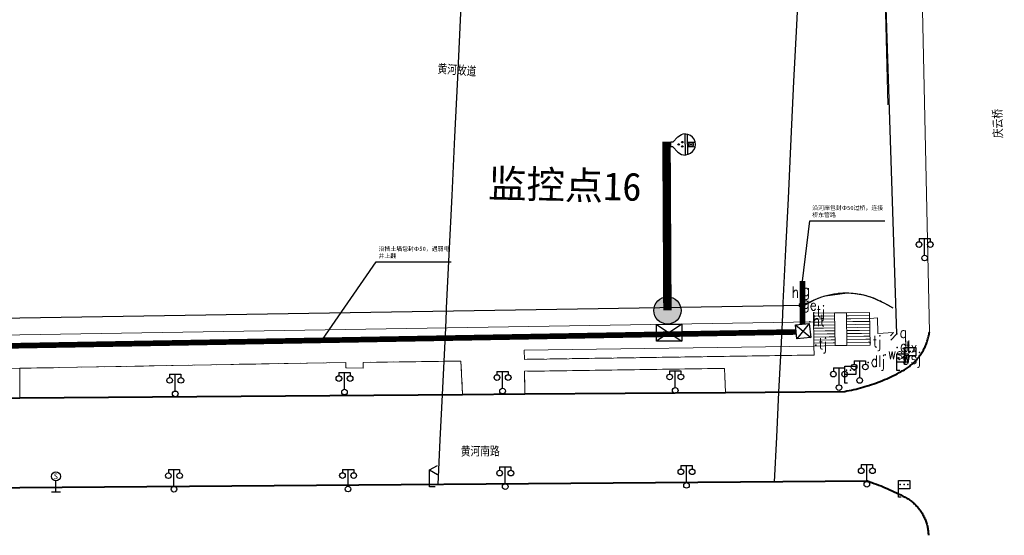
# Model space of a CAD drawing. Extents: x 39527407 to 39530665, y 3786466 to 3790957.
# Tile 16 of 113: x 39528326 to 39528501, y 3788030 to 3788122. Entities that reach past the tile are written whole.
import ezdxf
from ezdxf.enums import TextEntityAlignment as Align

# ---------------------------------------------------------------- set-up
doc = ezdxf.new("R2010")
doc.units = 0
doc.header["$PDSIZE"] = 0.2
doc.linetypes.add('X0', pattern=[4, 3, -1])
doc.layers.get('0').update_dxf_attribs({"linetype": 'CONTINUOUS'})
for name, color, linetype in [('04-安保监控', 4, 'CONTINUOUS'), ('DLSS', 4, 'CONTINUOUS'), ('DMTZ', 3, 'CONTINUOUS'), ('JCDL_JMDD_F', 231, 'CONTINUOUS'), ('JCDL_JMDX_F', 231, 'CONTINUOUS'), ('JCDL_JTD_F', 100, 'CONTINUOUS'), ('JCDL_JTX_F', 100, 'CONTINUOUS'), ('JCDL_SXX_F', 5, 'CONTINUOUS'), ('JCDL_ZBM', 3, 'CONTINUOUS'), ('zdh', 7, 'CONTINUOUS'), ('断面线', 2, 'CONTINUOUS'), ('水面监控', 7, 'CONTINUOUS'), ('综合管网', 1, 'CONTINUOUS')]:
    doc.layers.add(name, color=color, linetype=linetype)
for name, color, linetype, lineweight in [('JCDL_JMDX', 1, 'CONTINUOUS', 0), ('JCDL_SXX', 5, 'CONTINUOUS', 0), ('JCDL_ZBX_F', 7, 'CONTINUOUS', 0), ('TEXTL_ZJ', 7, 'CONTINUOUS', 0)]:
    doc.layers.add(name, color=color, linetype=linetype, lineweight=lineweight)
doc.styles.add('HT', font='simhei.ttf')
doc.styles.add('HZ', font='rs', dxfattribs={"width": 0.8, "bigfont": 'hztxt'})
doc.styles.get("Standard").update_dxf_attribs({"font": 'txt', "width": 1.1})
doc.linetypes.add('10422', pattern='A,2,[150,AAA.SHX,S=1,R=0,X=0,Y=1],2,[177,AAA.SHX,S=1,R=0,X=0,Y=0.8],1e-09', length=4)
doc.linetypes.add('X19', pattern='A,4.5,[145,symbolx.shx,S=1,R=0,X=0,Y=1],4.5,-0.5,[146,symbolx.shx,S=1,R=0,X=0,Y=0],-0.5', length=10)
doc.linetypes.add('X65', pattern='A,1,[158,symbolx.shx,S=1,R=0,X=0,Y=0],2,[151,symbolx.shx,S=1,R=0,X=0,Y=3],2,[145,symbolx.shx,S=1,R=0,X=0,Y=0],0,[158,symbolx.shx,S=1,R=0,X=0,Y=0],2,[151,symbolx.shx,S=1,R=0,X=0,Y=3],2,[158,symbolx.shx,S=1,R=0,X=0,Y=0],0.5,-0.5,[146,symbolx.shx,S=1,R=0,X=0,Y=0],-0.5,0.5,[151,symbolx.shx,S=1,R=0,X=0,Y=3],1', length=12)

# ---------------------------------------------------------------- blocks, each defined once
blk = doc.blocks.new('4563000')
at = {"color": 0}
for p, q in [((0, 0), (0, 3)), ((1, 0), (0, 0))]:
    blk.add_line(p, q, dxfattribs=at)
at = {"color": 0, "linetype": 'Continuous', "flags": 128}
for points in [[(0, 3), (1.39, 3.8)], [(0, 3), (1.39, 2.2)]]:
    blk.add_lwpolyline(points, dxfattribs=at)
blk = doc.blocks.new('3816000')
at = {"color": 0}
blk.add_line((0, 0), (0, 2), dxfattribs=at)
at = {"color": 0, "flags": 128}
blk.add_lwpolyline([(0.8, 0), (-0.8, 0)], dxfattribs=at)
at = {"color": 0, "linetype": 'Continuous'}
blk.add_circle((0, 2.8), 0.8, dxfattribs=at)
at = {"color": 0, "insert": (0, 2.8), "char_height": 1, "attachment_point": 5}
blk.add_mtext('S', dxfattribs=at)
blk = doc.blocks.new('3521000')
at = {"color": 0}
for p, q in [((-1, 3.5), (1, 3.5)), ((0, 0.5), (0, 3.5))]:
    blk.add_line(p, q, dxfattribs=at)
at = {"color": 0, "linetype": 'Continuous', "flags": 128}
for points in [[(-1, 3.5), (-1, 2.9)], [(1, 3.5), (1, 2.9)]]:
    blk.add_lwpolyline(points, dxfattribs=at)
at = {"color": 0}
for centre in [(-1, 2.4), (1, 2.4), (0, 0)]:
    blk.add_circle(centre, 0.5, dxfattribs=at)
blk = doc.blocks.new('3812000')
at = {"color": 0, "linetype": 'Continuous'}
for p, q in [((0, 3), (2, 3)), ((0, 0), (0, 3)), ((2, 3), (2, 1.5)), ((2, 1.5), (0, 1.5)), ((0.5, 0), (0, 0))]:
    blk.add_line(p, q, dxfattribs=at)
for p in [(0.31, 2.28), (1.01, 2.28), (1.67, 2.27)]:
    blk.add_point(p, dxfattribs=at)
blk = doc.blocks.new('弱电井')
at = {"layer": '综合管网', "linetype": 'Continuous', "lineweight": 30}
for p, q in [((39505996.61, 3778252.25), (39506001.85, 3778241.73)), ((39506004.49, 3778249.61), (39505993.97, 3778244.37))]:
    blk.add_line(p, q, dxfattribs=at)
blk.add_lwpolyline([(39505996.61, 3778252.25), (39506004.49, 3778249.61), (39506001.85, 3778241.73), (39505993.97, 3778244.37)], close=True, dxfattribs=at)
blk = doc.blocks.new('A$C645879D4')
at = {"layer": '04-安保监控'}
h = blk.add_hatch(color=256, dxfattribs=at)
edge = h.paths.add_edge_path()
edge.add_arc((404, 404), 404, 0, 360)
blk.add_circle((404, 404), 404, dxfattribs=at)
blk = doc.blocks.new('A$C2CD672AE')
at = {"layer": '04-安保监控', "color": 6}
for p, q in [((3.16, 8.38), (1.14, 6.57)), ((3.16, 8.38), (3.16, 9.15)), ((3.16, 9.15), (4.84, 9.15)), ((4.84, 8.38), (4.84, 9.15)), ((4.84, 8.38), (6.85, 6.57)), ((0.1, 4.53), (0, 3.79)), ((0, 3.79), (8, 3.79)), ((0.34, 5.24), (0.1, 4.53)), ((1.14, 6.57), (0.34, 5.24)), ((6.85, 6.57), (7.66, 5.24)), ((7.66, 5.24), (7.9, 4.53)), ((7.9, 4.53), (8, 3.79)), ((0.31, 2.95), (7.69, 2.95)), ((3.16, 2.95), (3.16, 0.09)), ((4.84, 2.95), (4.84, 0.09))]:
    blk.add_line(p, q, dxfattribs=at)
for centre, major_axis, start_param, end_param in [((4, 3.79), (2.68, 2.68), 2.356194, 5.497787), ((3.26, 4.93), (0.188, 0.188), 6.28318530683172, 12.5663706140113), ((4.02, 6.27), (0.188, 0.188), 3.141593, 9.424778), ((4.85, 4.94), (0.188, 0.188), 3.141593, 9.424778), ((4, 1.71), (0.595, 0.595), 5.497787, 11.780972), ((4, 1.71), (0.161, 0.161), 5.497787, 11.780972)]:
    blk.add_ellipse(centre, major_axis=major_axis, ratio=1, start_param=start_param, end_param=end_param, dxfattribs=at)
for points in [[(3.03, 5.07), (3.49, 5.07), (2.99, 4.93), (3.52, 4.93)], [(3.03, 4.8), (3.49, 4.8), (2.99, 4.93), (3.52, 4.93)], [(3.12, 5.16), (3.39, 5.16), (3.03, 5.07), (3.49, 5.07)], [(3.12, 4.7), (3.39, 4.7), (3.03, 4.8), (3.49, 4.8)], [(3.26, 5.2), (3.26, 5.2), (3.12, 5.16), (3.39, 5.16)], [(3.26, 4.67), (3.26, 4.67), (3.12, 4.7), (3.39, 4.7)], [(3.79, 6.4), (4.25, 6.4), (3.76, 6.27), (4.29, 6.27)], [(3.79, 6.13), (4.25, 6.14), (3.76, 6.27), (4.29, 6.27)], [(3.89, 6.5), (4.16, 6.5), (3.79, 6.4), (4.25, 6.4)], [(3.89, 6.04), (4.16, 6.04), (3.79, 6.13), (4.25, 6.14)], [(4.02, 6.53), (4.02, 6.53), (3.89, 6.5), (4.16, 6.5)], [(4.02, 6), (4.02, 6), (3.89, 6.04), (4.16, 6.04)], [(4.62, 5.07), (5.08, 5.07), (4.59, 4.94), (5.12, 4.94)], [(4.62, 4.8), (5.09, 4.81), (4.59, 4.94), (5.12, 4.94)], [(4.72, 5.17), (4.99, 5.17), (4.62, 5.07), (5.08, 5.07)], [(4.72, 4.71), (4.99, 4.71), (4.62, 4.8), (5.09, 4.81)], [(4.85, 5.2), (4.85, 5.2), (4.72, 5.17), (4.99, 5.17)], [(4.86, 4.67), (4.86, 4.67), (4.72, 4.71), (4.99, 4.71)]]:
    blk.add_solid(points, dxfattribs=at)
blk = doc.blocks.new('A$C30C14BCC')
at = {"layer": '04-安保监控', "color": 2}
for p, q in [((0, 600), (400, 0)), ((0, 0), (400, 600))]:
    blk.add_line(p, q, dxfattribs=at)
at = {"layer": '04-安保监控', "color": 2, "ltscale": 12}
blk.add_lwpolyline([(0, 600), (400, 600), (400, 0), (0, 0)], close=True, dxfattribs=at)

msp = doc.modelspace()

# ---------------------------------------------------------------- linework, layer by layer
at = {"layer": 'DLSS', "color": 9, "linetype": 'Continuous'}
for q in [(39528479.71871, 3788143.12534, -38.58), (39528481.1348, 3788064.9607, -38.58)]:
    msp.add_line((39528482.22871, 3788066.12834, -38.58), q, dxfattribs=at)
at = {"layer": 'DLSS', "color": 9, "linetype": 'Continuous', "lineweight": 40}
for p, q in [((39528326.23671, 3788038.77188, -38.58), (39528476.9827, 3788039.95634, -38.58)), ((39528476.9827, 3788039.95634, -38.58), (39528477.3902, 3788039.82049, -38.58)), ((39528477.3902, 3788039.82049, -38.58), (39528477.79612, 3788039.68, -38.58)), ((39528477.79612, 3788039.68, -38.58), (39528478.20054, 3788039.53524, -38.58)), ((39528478.20054, 3788039.53524, -38.58), (39528478.60341, 3788039.38625, -38.58)), ((39528478.60341, 3788039.38625, -38.58), (39528479.0047, 3788039.23302, -38.58)), ((39528479.0047, 3788039.23302, -38.58), (39528479.40436, 3788039.07559, -38.58)), ((39528479.40436, 3788039.07559, -38.58), (39528479.80233, 3788038.91396, -38.58)), ((39528479.80233, 3788038.91396, -38.58), (39528480.0337, 3788038.81733, -38.58)), ((39528480.0337, 3788038.81733, -38.58), (39528480.19859, 3788038.74815, -38.58)), ((39528480.19859, 3788038.74815, -38.58), (39528480.59307, 3788038.57819, -38.58)), ((39528480.59307, 3788038.57819, -38.58), (39528480.98575, 3788038.40409, -38.58)), ((39528480.98575, 3788038.40409, -38.58), (39528481.37658, 3788038.22586, -38.58)), ((39528481.37658, 3788038.22586, -38.58), (39528481.76551, 3788038.04354, -38.58)), ((39528481.76551, 3788038.04354, -38.58), (39528482.1525, 3788037.85714, -38.58)), ((39528482.1525, 3788037.85714, -38.58), (39528482.53751, 3788037.66667, -38.58)), ((39528482.53751, 3788037.66667, -38.58), (39528482.9205, 3788037.47217, -38.58)), ((39528482.9205, 3788037.47217, -38.58), (39528483.30142, 3788037.27366, -38.58)), ((39528483.30142, 3788037.27366, -38.58), (39528483.68023, 3788037.07114, -38.58)), ((39528483.68023, 3788037.07114, -38.58), (39528484.05671, 3788036.86433, -38.58)), ((39528484.05671, 3788036.86433, -38.58), (39528484.22523, 3788036.76093, -38.58)), ((39528484.22523, 3788036.76093, -38.58), (39528484.39084, 3788036.65292, -38.58)), ((39528484.39084, 3788036.65292, -38.58), (39528484.55365, 3788036.54072, -38.58)), ((39528484.55365, 3788036.54072, -38.58), (39528484.71354, 3788036.4244, -38.58)), ((39528484.71354, 3788036.4244, -38.58), (39528484.87041, 3788036.30405, -38.58)), ((39528484.87041, 3788036.30405, -38.58), (39528485.02416, 3788036.17974, -38.58)), ((39528485.02416, 3788036.17974, -38.58), (39528485.1747, 3788036.05155, -38.58)), ((39528485.1747, 3788036.05155, -38.58), (39528485.32192, 3788035.91956, -38.58)), ((39528485.32192, 3788035.91956, -38.58), (39528485.46573, 3788035.78387, -38.58)), ((39528485.46573, 3788035.78387, -38.58), (39528485.60603, 3788035.64455, -38.58)), ((39528485.60603, 3788035.64455, -38.58), (39528485.74274, 3788035.50171, -38.58)), ((39528485.74274, 3788035.50171, -38.58), (39528485.87576, 3788035.35542, -38.58)), ((39528485.87576, 3788035.35542, -38.58), (39528486.00501, 3788035.2058, -38.58)), ((39528486.00501, 3788035.2058, -38.58), (39528486.1304, 3788035.05292, -38.58)), ((39528486.1304, 3788035.05292, -38.58), (39528486.25186, 3788034.8969, -38.58)), ((39528486.25186, 3788034.8969, -38.58), (39528486.3693, 3788034.73784, -38.58)), ((39528486.3693, 3788034.73784, -38.58), (39528486.48265, 3788034.57583, -38.58)), ((39528486.48265, 3788034.57583, -38.58), (39528486.59183, 3788034.41099, -38.58)), ((39528486.59183, 3788034.41099, -38.58), (39528486.69677, 3788034.24342, -38.58)), ((39528486.69677, 3788034.24342, -38.58), (39528486.75971, 3788034.13733, -38.58)), ((39528486.75971, 3788034.13733, -38.58), (39528486.79741, 3788034.07323, -38.58)), ((39528486.79741, 3788034.07323, -38.58), (39528486.89368, 3788033.90053, -38.58)), ((39528486.89368, 3788033.90053, -38.58), (39528486.98552, 3788033.72543, -38.58)), ((39528486.98552, 3788033.72543, -38.58), (39528487.07286, 3788033.54804, -38.58)), ((39528487.07286, 3788033.54804, -38.58), (39528487.15566, 3788033.36849, -38.58)), ((39528487.15566, 3788033.36849, -38.58), (39528487.23385, 3788033.18689, -38.58)), ((39528487.23385, 3788033.18689, -38.58), (39528487.30739, 3788033.00335, -38.58)), ((39528487.30739, 3788033.00335, -38.58), (39528487.37622, 3788032.818, -38.58)), ((39528487.37622, 3788032.818, -38.58), (39528487.44031, 3788032.63095, -38.58)), ((39528487.44031, 3788032.63095, -38.58), (39528487.49961, 3788032.44233, -38.58)), ((39528487.49961, 3788032.44233, -38.58), (39528487.55408, 3788032.25226, -38.58)), ((39528487.55408, 3788032.25226, -38.58), (39528487.60369, 3788032.06087, -38.58)), ((39528487.60369, 3788032.06087, -38.58), (39528487.64841, 3788031.86827, -38.58)), ((39528487.64841, 3788031.86827, -38.58), (39528487.6882, 3788031.67459, -38.58)), ((39528487.6882, 3788031.67459, -38.58), (39528487.72305, 3788031.47996, -38.58)), ((39528487.72305, 3788031.47996, -38.58), (39528487.75292, 3788031.28451, -38.58)), ((39528487.75292, 3788031.28451, -38.58), (39528487.7778, 3788031.08836, -38.58)), ((39528487.7778, 3788031.08836, -38.58), (39528487.79767, 3788030.89164, -38.58)), ((39528487.79767, 3788030.89164, -38.58), (39528487.81252, 3788030.69448, -38.58)), ((39528487.81252, 3788030.69448, -38.58), (39528487.82235, 3788030.497, -38.58)), ((39528487.82235, 3788030.497, -38.58), (39528487.82671, 3788030.29933, -38.58))]:
    msp.add_line(p, q, dxfattribs=at)
at = {"layer": 'DLSS', "color": 9, "linetype": 'X19', "lineweight": 0, "elevation": -38.58}
msp.add_lwpolyline([(39528486.47108, 3788137.26734), (39528488.02016, 3788066.46032)], dxfattribs=at)
at = {"layer": 'DLSS', "color": 9, "linetype": 'Continuous', "lineweight": 40, "elevation": -38.58}
for points in [[(39528076.23671, 3788066.71211), (39528080.6467, 3788066.42833), (39528133.4787, 3788063.22034), (39528151.18971, 3788062.06534), (39528189.82171, 3788059.73834), (39528202.30571, 3788058.96834), (39528256.1757, 3788055.74034), (39528266.21571, 3788055.30733), (39528266.47996, 3788055.29664), (39528276.78371, 3788054.84134), (39528295.4317, 3788054.61634), (39528314.72371, 3788054.62434), (39528326.23671, 3788054.71184)], [(39528326.23671, 3788054.71184), (39528404.97871, 3788055.31034), (39528416.06271, 3788055.44434), (39528451.74271, 3788055.66734), (39528472.9457, 3788055.87533), (39528473.35075, 3788055.94843), (39528473.75476, 3788056.0271), (39528474.15773, 3788056.1109), (39528474.5596, 3788056.19981), (39528474.96031, 3788056.29383), (39528475.3598, 3788056.39294), (39528475.75799, 3788056.49712), (39528476.15482, 3788056.60636), (39528476.55024, 3788056.72063), (39528476.94416, 3788056.83992), (39528477.25171, 3788056.93733), (39528477.33654, 3788056.96421), (39528477.72731, 3788057.09348), (39528478.1164, 3788057.22771), (39528478.50375, 3788057.36687), (39528478.88931, 3788057.51095), (39528479.273, 3788057.65992), (39528479.65476, 3788057.81376), (39528480.03454, 3788057.97244), (39528480.41226, 3788058.13594), (39528480.78788, 3788058.30422), (39528481.16133, 3788058.47727), (39528481.53255, 3788058.65506), (39528481.90147, 3788058.83755), (39528482.26805, 3788059.02471), (39528482.63222, 3788059.21653), (39528482.99371, 3788059.41333), (39528483.18402, 3788059.51191), (39528483.37182, 3788059.61519), (39528483.5572, 3788059.72277), (39528483.74006, 3788059.83458), (39528483.92029, 3788059.95057), (39528484.09782, 3788060.07066), (39528484.27253, 3788060.19481), (39528484.44434, 3788060.32295), (39528484.61317, 3788060.455), (39528484.77891, 3788060.59089), (39528484.94148, 3788060.73056), (39528485.1008, 3788060.87394), (39528485.25678, 3788061.02093), (39528485.40934, 3788061.17148), (39528485.5584, 3788061.32549), (39528485.70387, 3788061.48289), (39528485.84569, 3788061.64359), (39528485.98378, 3788061.80751), (39528486.11806, 3788061.97457), (39528486.24846, 3788062.14466), (39528486.33171, 3788062.25833), (39528486.37492, 3788062.31771), (39528486.49737, 3788062.49362), (39528486.61574, 3788062.6723), (39528486.72997, 3788062.85366), (39528486.84, 3788063.03759), (39528486.94577, 3788063.224), (39528487.04723, 3788063.4128), (39528487.14432, 3788063.60388), (39528487.23699, 3788063.79714), (39528487.32519, 3788063.99248), (39528487.40888, 3788064.1898), (39528487.48801, 3788064.38899), (39528487.56254, 3788064.58995), (39528487.63243, 3788064.79256), (39528487.69764, 3788064.99673), (39528487.75813, 3788065.20235), (39528487.81389, 3788065.4093), (39528487.86487, 3788065.61748), (39528487.91106, 3788065.82678), (39528487.95241, 3788066.03708), (39528487.98893, 3788066.24828), (39528488.02016, 3788066.46032)], [(39528321.96771, 3788038.73834), (39528326.23671, 3788038.77188)]]:
    msp.add_lwpolyline(points, dxfattribs=at)
at = {"layer": 'DMTZ', "color": 9, "linetype": '10422', "flags": 128}
msp.add_lwpolyline([(39528202.18523, 3788074.10698), (39528277.3477, 3788069.59234), (39528277.56107, 3788070.64124), (39528277.80391, 3788071.31281), (39528278.41052, 3788072.40375), (39528279.09776, 3788073.22443), (39528280.06522, 3788074.01319), (39528281.00751, 3788074.52104), (39528281.3397, 3788074.65234), (39528302.29089, 3788074.37687), (39528303.39173, 3788074.23927), (39528304.8899, 3788073.60214), (39528306.06104, 3788072.75084), (39528306.91795, 3788071.81697), (39528307.66563, 3788070.57711), (39528308.20487, 3788068.85151), (39528308.23271, 3788068.67234), (39528326.23671, 3788068.96472), (39528465.80871, 3788071.23134), (39528467.69246, 3788072.23296), (39528468.68688, 3788072.62132), (39528469.45079, 3788072.86144), (39528473.40728, 3788073.37984), (39528474.73887, 3788073.29539), (39528476.31669, 3788073.02481), (39528477.8525, 3788072.57316), (39528480.0324, 3788071.57016), (39528481.50803, 3788070.72003)], dxfattribs=at)
at = {"layer": 'JCDL_JMDX', "color": 9, "linetype": 'Continuous', "lineweight": 0, "elevation": -38.58}
for points in [[(39528471.1567, 3788069.84333), (39528471.25477, 3788064.00676), (39528467.48071, 3788063.94334), (39528467.3977, 3788069.75933), (39528471.1567, 3788069.84333)], [(39528467.3977, 3788069.75933), (39528467.48071, 3788063.94334)], [(39528467.74835, 3788069.23637), (39528467.40525, 3788069.23061)], [(39528468.09899, 3788068.71341), (39528467.4128, 3788068.70188)], [(39528468.44963, 3788068.19045), (39528467.42034, 3788068.17315)], [(39528471.16562, 3788069.31274), (39528467.74835, 3788069.23637)], [(39528471.17453, 3788068.78214), (39528468.09899, 3788068.71341)], [(39528471.18345, 3788068.25154), (39528468.44963, 3788068.19045)], [(39528471.1567, 3788069.84333), (39528471.25477, 3788064.00676)], [(39528471.1567, 3788069.84333), (39528471.25477, 3788064.00676), (39528473.34071, 3788064.03433), (39528473.24311, 3788069.84198), (39528471.1567, 3788069.84333)], [(39528477.38124, 3788069.91151), (39528477.4787, 3788064.11134), (39528473.34071, 3788064.03433), (39528473.24311, 3788069.84198), (39528477.38124, 3788069.91151)], [(39528473.24311, 3788069.84198), (39528473.34071, 3788064.03433)], [(39528473.62817, 3788069.32101), (39528473.25199, 3788069.31401)], [(39528474.01322, 3788068.80004), (39528473.26086, 3788068.78604)], [(39528474.39827, 3788068.27908), (39528473.26973, 3788068.25807)], [(39528477.3901, 3788069.38422), (39528473.62817, 3788069.32101)], [(39528477.39896, 3788068.85694), (39528474.01322, 3788068.80004)], [(39528477.40782, 3788068.32965), (39528474.39827, 3788068.27908)], [(39528477.38124, 3788069.91151), (39528477.4787, 3788064.11134)], [(39528468.80027, 3788067.66749), (39528467.42789, 3788067.64443)], [(39528469.15092, 3788067.14453), (39528467.43543, 3788067.1157)], [(39528469.50156, 3788066.62156), (39528467.44298, 3788066.58697)], [(39528471.19236, 3788067.72094), (39528468.80027, 3788067.66749)], [(39528471.20128, 3788067.19035), (39528469.15092, 3788067.14453)], [(39528471.2102, 3788066.65975), (39528469.50156, 3788066.62156)], [(39528474.78333, 3788067.75811), (39528473.2786, 3788067.73011)], [(39528475.16838, 3788067.23714), (39528473.28748, 3788067.20214)], [(39528475.55343, 3788066.71618), (39528473.29635, 3788066.67417)], [(39528477.41668, 3788067.80236), (39528474.78333, 3788067.75811)], [(39528477.42554, 3788067.27507), (39528475.16838, 3788067.23714)], [(39528477.4344, 3788066.74778), (39528475.55343, 3788066.71618)], [(39528469.8522, 3788066.0986), (39528467.45053, 3788066.05825)], [(39528470.20284, 3788065.57564), (39528467.45807, 3788065.52952)], [(39528470.55349, 3788065.05268), (39528467.46562, 3788065.00079)], [(39528471.21911, 3788066.12915), (39528469.8522, 3788066.0986)], [(39528471.22803, 3788065.59855), (39528470.20284, 3788065.57564)], [(39528471.23694, 3788065.06795), (39528470.55349, 3788065.05268)], [(39528475.93849, 3788066.19521), (39528473.30522, 3788066.1462)], [(39528476.32354, 3788065.67424), (39528473.31409, 3788065.61823)], [(39528476.70859, 3788065.15328), (39528473.32297, 3788065.09027)], [(39528477.44326, 3788066.2205), (39528475.93849, 3788066.19521)], [(39528477.45212, 3788065.69321), (39528476.32354, 3788065.67424)], [(39528477.46098, 3788065.16592), (39528476.70859, 3788065.15328)], [(39528470.90413, 3788064.52972), (39528467.47317, 3788064.47207)], [(39528471.25477, 3788064.00676), (39528467.48071, 3788063.94334)], [(39528471.24586, 3788064.53736), (39528470.90413, 3788064.52972)], [(39528477.09365, 3788064.63231), (39528473.33184, 3788064.5623)], [(39528477.4787, 3788064.11134), (39528473.34071, 3788064.03433)], [(39528477.46984, 3788064.63863), (39528477.09365, 3788064.63231)]]:
    msp.add_lwpolyline(points, dxfattribs=at)
at = {"layer": 'JCDL_JMDX', "color": 9, "linetype": 'X19', "lineweight": 0, "elevation": -38.58}
msp.add_lwpolyline([(39528478.7627, 3788068.96934), (39528478.84171, 3788066.18234), (39528481.6167, 3788066.32233)], dxfattribs=at)
at = {"layer": 'JCDL_JMDX_F', "color": 9, "linetype": 'Continuous', "lineweight": 0, "elevation": -38.58}
msp.add_lwpolyline([(39528481.6167, 3788066.32233), (39528481.06516, 3788065.74284)], dxfattribs=at)
at = {"layer": 'JCDL_JTX_F', "color": 9, "linetype": 'Continuous', "lineweight": 0, "elevation": -38.58}
msp.add_lwpolyline([(39528480.59969, 3788106.8307), (39528479.8609, 3788137.26734)], dxfattribs=at)
at = {"layer": 'JCDL_SXX', "color": 9, "linetype": 'X65', "lineweight": 0, "elevation": -38.58}
for points in [[(39528326.23671, 3788068.96472), (39528465.80871, 3788071.23134), (39528466.03518, 3788071.37266), (39528466.26457, 3788071.5092), (39528466.49657, 3788071.64127), (39528466.73107, 3788071.76883), (39528466.968, 3788071.89182), (39528467.20727, 3788072.01021), (39528467.44879, 3788072.12393), (39528467.69246, 3788072.23296), (39528467.9382, 3788072.33726), (39528468.18591, 3788072.43677), (39528468.43551, 3788072.53147), (39528468.68688, 3788072.62132), (39528468.93996, 3788072.70628), (39528469.19462, 3788072.78633), (39528469.45079, 3788072.86144), (39528469.70837, 3788072.93157), (39528469.96726, 3788072.9967), (39528470.22736, 3788073.0568), (39528470.48857, 3788073.11186), (39528470.7508, 3788073.16185), (39528471.01395, 3788073.20675), (39528471.27792, 3788073.24655), (39528471.54261, 3788073.28124), (39528471.80793, 3788073.31079), (39528472.07376, 3788073.33519), (39528472.18371, 3788073.34334), (39528472.34002, 3788073.35445), (39528472.6066, 3788073.36855), (39528472.8734, 3788073.37748), (39528473.14033, 3788073.38125), (39528473.40728, 3788073.37985), (39528473.67415, 3788073.37327), (39528473.94085, 3788073.36154), (39528474.20727, 3788073.34464), (39528474.47331, 3788073.32259), (39528474.73887, 3788073.29539), (39528475.00386, 3788073.26305), (39528475.26817, 3788073.22559), (39528475.53171, 3788073.18302), (39528475.79437, 3788073.13535), (39528476.05606, 3788073.08261), (39528476.31669, 3788073.02481), (39528476.57614, 3788072.96197), (39528476.83433, 3788072.89413), (39528477.09115, 3788072.82129), (39528477.34652, 3788072.7435), (39528477.60033, 3788072.66078), (39528477.8525, 3788072.57316), (39528478.10292, 3788072.48068), (39528478.3515, 3788072.38336), (39528478.59815, 3788072.28125), (39528478.84278, 3788072.17438), (39528479.0853, 3788072.0628), (39528479.32561, 3788071.94654), (39528479.56362, 3788071.82565), (39528479.79924, 3788071.70017), (39528480.0324, 3788071.57016), (39528480.26299, 3788071.43565), (39528480.49071, 3788071.29634), (39528481.50803, 3788070.72003)], [(39528308.23271, 3788068.67234), (39528326.23671, 3788068.96472)]]:
    msp.add_lwpolyline(points, dxfattribs=at)
at = {"layer": 'JCDL_SXX', "color": 9, "linetype": 'Continuous', "lineweight": 0, "elevation": -38.58}
for points in [[(39528326.23671, 3788065.93397), (39528467.4427, 3788068.22234)], [(39528477.4617, 3788068.85334), (39528478.7627, 3788068.96934)], [(39528308.57858, 3788065.6478), (39528326.23671, 3788065.93397)]]:
    msp.add_lwpolyline(points, dxfattribs=at)
at = {"layer": 'JCDL_SXX_F', "color": 9, "linetype": 'Continuous', "lineweight": 0, "elevation": -38.58}
for points in [[(39528326.23671, 3788065.93397), (39528467.4427, 3788068.22234)], [(39528477.4617, 3788068.85334), (39528478.7627, 3788068.96934)], [(39528308.57858, 3788065.6478), (39528326.23671, 3788065.93397)]]:
    msp.add_lwpolyline(points, dxfattribs=at)
at = {"layer": 'JCDL_ZBM', "color": 9, "linetype": 'Continuous', "lineweight": 0, "elevation": -38.58}
for points in [[(39528473.34071, 3788064.03433), (39528471.25477, 3788064.00676), (39528471.1567, 3788069.84333), (39528473.24311, 3788069.84198), (39528473.34071, 3788064.03433)], [(39528467.48071, 3788063.94334), (39528467.50463, 3788062.33997), (39528415.978, 3788061.5714), (39528415.95199, 3788063.22927), (39528467.48071, 3788063.94334)], [(39528404.70171, 3788061.26534), (39528404.97871, 3788055.31034), (39528326.23671, 3788054.71184), (39528326.23671, 3788059.97999), (39528384.24971, 3788061.03334), (39528384.21771, 3788060.07434), (39528387.32571, 3788060.03334), (39528387.29971, 3788061.04034), (39528404.70171, 3788061.26534)], [(39528326.23671, 3788054.71184), (39528315.58193, 3788054.63085), (39528315.5717, 3788059.78634), (39528326.23671, 3788059.97999), (39528326.23671, 3788054.71184)], [(39528451.74271, 3788055.66734), (39528416.06271, 3788055.44434), (39528416.00971, 3788059.44634), (39528451.54471, 3788059.97633), (39528451.74271, 3788055.66734)]]:
    msp.add_lwpolyline(points, dxfattribs=at)
at = {"layer": 'JCDL_ZBX_F', "color": 9, "linetype": 'X0', "lineweight": 0, "elevation": -38.58}
for points in [[(39528467.48071, 3788063.94334), (39528467.50463, 3788062.33997), (39528415.978, 3788061.5714), (39528415.95199, 3788063.22927)], [(39528404.97871, 3788055.31034), (39528404.70171, 3788061.26534), (39528387.29971, 3788061.04034), (39528387.32571, 3788060.03334), (39528384.21771, 3788060.07434), (39528384.24971, 3788061.03334), (39528326.23671, 3788059.98381)], [(39528326.23671, 3788059.98381), (39528315.54271, 3788059.79034), (39528315.58193, 3788054.63085)], [(39528451.74271, 3788055.66734), (39528451.54471, 3788059.97633), (39528416.00971, 3788059.44634), (39528416.06271, 3788055.44434)]]:
    msp.add_lwpolyline(points, dxfattribs=at)
at = {"layer": 'zdh', "color": 9}
for p in [(39528464.91571, 3788071.37234, -2.838), (39528464.93871, 3788071.00234, -2.081), (39528466.75971, 3788068.24634, -2.095), (39528467.45371, 3788069.83434, -2.088), (39528482.22871, 3788066.12834, 0.649), (39528467.80471, 3788064.11534, 0.761), (39528477.45171, 3788064.48434, 0.66), (39528482.27571, 3788063.66034, 0.679), (39528483.35571, 3788063.50134, 0.525), (39528480.12571, 3788062.35734, 0.474), (39528482.66071, 3788061.54834, 0.425), (39528477.09271, 3788061.00334, 0.558)]:
    msp.add_point(p, dxfattribs=at)
at = {"layer": '断面线', "color": 9, "elevation": -38.58, "flags": 128}
for points in [[(39528400.64299, 3788039.35652), (39528401.02636, 3788047.28006), (39528401.41359, 3788055.28324), (39528401.98831, 3788067.16159), (39528402.13519, 3788070.1973), (39528402.16155, 3788070.74221), (39528402.61571, 3788080.12859), (39528403.12708, 3788090.69758), (39528403.632, 3788101.13337), (39528404.14015, 3788111.6358), (39528404.6359, 3788121.8819), (39528405.11004, 3788131.68151), (39528405.52024, 3788140.15943), (39528405.74821, 3788144.8712), (39528405.76671, 3788145.25356), (39528405.91468, 3788148.31186), (39528406.15686, 3788153.31719), (39528406.19088, 3788154.02039), (39528406.53226, 3788161.07596), (39528406.60947, 3788162.67173), (39528406.99214, 3788170.5808)], [(39528460.49006, 3788039.82675), (39528460.87374, 3788047.75652), (39528461.26101, 3788055.76071), (39528461.57506, 3788062.25153), (39528461.85958, 3788068.13186), (39528462.00656, 3788071.16959), (39528462.02783, 3788071.60932), (39528462.48623, 3788081.08361), (39528462.92665, 3788090.18618), (39528463.43844, 3788100.76385), (39528463.93159, 3788110.95614), (39528464.41714, 3788120.99151), (39528464.94085, 3788131.81566), (39528465.31852, 3788139.62125), (39528465.33005, 3788139.85955), (39528465.57938, 3788145.01271), (39528465.76935, 3788148.93896), (39528466.11236, 3788156.02844), (39528466.40612, 3788162.09978)]]:
    msp.add_lwpolyline(points, dxfattribs=at)
at = {"layer": '水面监控', "color": 6, "const_width": 1.5, "elevation": -38.58}
msp.add_lwpolyline([(39528441.25933, 3788100.27138), (39528441.42385, 3788070.27183)], dxfattribs=at)
at = {"layer": '综合管网', "color": 1, "linetype": 'Continuous', "lineweight": 30}
for p, q in [((39528465.41997, 3788075.49619), (39528466.76917, 3788086.18596)), ((39528466.76917, 3788086.18596), (39528480.07795, 3788086.18596)), ((39528380.10346, 3788065.10459), (39528389.64928, 3788078.91259)), ((39528389.64928, 3788078.91259), (39528402.95805, 3788078.91259))]:
    msp.add_line(p, q, dxfattribs=at)
at = {"layer": '综合管网', "color": 6, "linetype": 'Continuous', "lineweight": 30, "const_width": 1, "flags": 128}
for points in [[(39528465.41997, 3788067.81762), (39528465.41997, 3788075.49619)], [(39528464.31789, 3788066.44187), (39528312.7001, 3788063.76732)]]:
    msp.add_lwpolyline(points, dxfattribs=at)

# ---------------------------------------------------------------- block references
at = {"layer": 'JCDL_JMDD_F', "color": 9}
for name, p in [('3521000', (39528487.16871, 3788079.57734, -38.58)), ('3812000', (39528483.5717, 3788060.67133, -38.58)), ('3521000', (39528475.62171, 3788057.82734, -38.58)), ('3812000', (39528482.24171, 3788059.57633, -38.58)), ('3521000', (39528412.1097, 3788055.93533, -38.58)), ('3521000', (39528442.81571, 3788056.04834, -38.58)), ('3521000', (39528471.94071, 3788056.54734, -38.58)), ('3812000', (39528472.9497, 3788057.36434, -38.58)), ('3521000', (39528353.89971, 3788055.43334, -38.58)), ('3521000', (39528383.9997, 3788055.75933, -38.58)), ('3521000', (39528353.6767, 3788038.49233, -38.58)), ('3521000', (39528384.6317, 3788038.52134, -38.58)), ('3521000', (39528412.5847, 3788038.95233, -38.58)), ('3521000', (39528444.8147, 3788039.17734, -38.58)), ('3521000', (39528476.8877, 3788039.36333, -38.58)), ('3812000', (39528482.5117, 3788037.06734, -38.58))]:
    msp.add_blockref(name, p, dxfattribs=at)
at = {"layer": 'JCDL_JTD_F', "color": 9}
for name, p in [('4563000', (39528399.14071, 3788038.92033, -38.58)), ('3816000', (39528332.66953, 3788037.9724, -38.58))]:
    msp.add_blockref(name, p, dxfattribs=at)
at = {"layer": '水面监控', "color": 6}
for name, p, xscale, yscale, zscale, rotation in [('A$C2CD672AE', (39528446.44419, 3788097.86354, -38.58), 0.4799999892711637, 0.4800000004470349, 0.4800000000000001, 90.31421588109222), ('A$C645879D4', (39528443.83267, 3788072.70722, -38.58), 0.005999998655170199, 0.005999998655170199, 0.006, 180.3142158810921), ('A$C30C14BCC', (39528439.46638, 3788067.79308, -38.58), 0.007499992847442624, 0.007499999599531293, 0.0075, 270.3142158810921)]:
    msp.add_blockref(name, p, dxfattribs=dict(at, xscale=xscale, yscale=yscale, zscale=zscale, rotation=rotation))
at = {"layer": '综合管网', "color": 9, "linetype": 'Continuous', "lineweight": 30, "xscale": 0.300000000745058, "yscale": 0.300000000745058, "zscale": 0.300000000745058, "rotation": 24.85064533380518}
msp.add_blockref('弱电井', (29250414.45488, -2221225.18959), dxfattribs=at)

# ---------------------------------------------------------------- texts
at = {"layer": 'TEXTL_ZJ', "color": 9, "style": 'HZ', "width": 0.8}
for s, rotation, p in [('黄河故道', -4.5001172, (39528400.43408, 3788111.79925, -38.58)), ('庆云桥', 91.4803764, (39528501.70759, 3788100.94308, -38.58)), ('黄河南路', 0.4792898, (39528404.6943, 3788043.74369, -38.58))]:
    msp.add_text(s, height=1.8, rotation=rotation, dxfattribs=at).set_placement(p, align=Align.BOTTOM_LEFT)
at = {"layer": 'zdh', "color": 9, "linetype": 'Continuous', "style": 'HZ', "width": 0.8}
for s, p in [('he', (39528463.53175, 3788072.53321, -1.931)), ('g', (39528465.46294, 3788072.86965, -2.688))]:
    msp.add_text(s, height=2, dxfattribs=at).set_placement(p)
at = {"layer": 'zdh', "color": 9, "style": 'HZ', "width": 0.8}
for s, p in [('g', (39528465.41571, 3788070.62234, -2.838)), ('he', (39528465.43871, 3788070.25234, -2.081)), ('tj', (39528467.95371, 3788069.08434, -2.088)), ('ht', (39528467.25971, 3788067.49634, -2.095)), ('q', (39528482.72871, 3788065.37834, 0.649)), ('tj', (39528468.30471, 3788063.36534, 0.761)), ('tj', (39528477.95171, 3788063.73434, 0.66)), ('dl', (39528482.77571, 3788062.91034, 0.679)), ('wsj', (39528480.62571, 3788061.60734, 0.474)), ('wsj', (39528483.16071, 3788060.79834, 0.425)), ('tx', (39528483.85571, 3788062.75134, 0.525)), ('dlj', (39528477.59271, 3788060.25334, 0.558))]:
    msp.add_text(s, height=2, dxfattribs=at).set_placement(p)
at = {"layer": '水面监控', "color": 9, "linetype": 'Continuous', "lineweight": 30, "insert": (39528409.61592, 3788095.37197, -38.58), "char_height": 20, "attachment_point": 1, "rotation": 358.6569873, "style": 'HT'}
msp.add_mtext_dynamic_manual_height_columns('{\\fSimSun|b0|i0|c134|p2;\\H0.25x;\\C0;监控点16}', width=50.3163026, gutter_width=1, heights=[0], dxfattribs=at)
at = {"layer": '综合管网', "color": 1, "linetype": 'Continuous', "lineweight": 30, "char_height": 0.75, "width": 12.7553929, "attachment_point": 1, "style": 'HT'}
for s, insert in [('沿河岸包封Φ50过桥，连接桥东管路', (39528467.16729, 3788088.87381)), ('沿挡土墙包封Φ50，遇弱电井上翻', (39528390.04739, 3788081.60044))]:
    msp.add_mtext(s, dxfattribs=dict(at, insert=insert))

doc.saveas('drawing.dxf')
